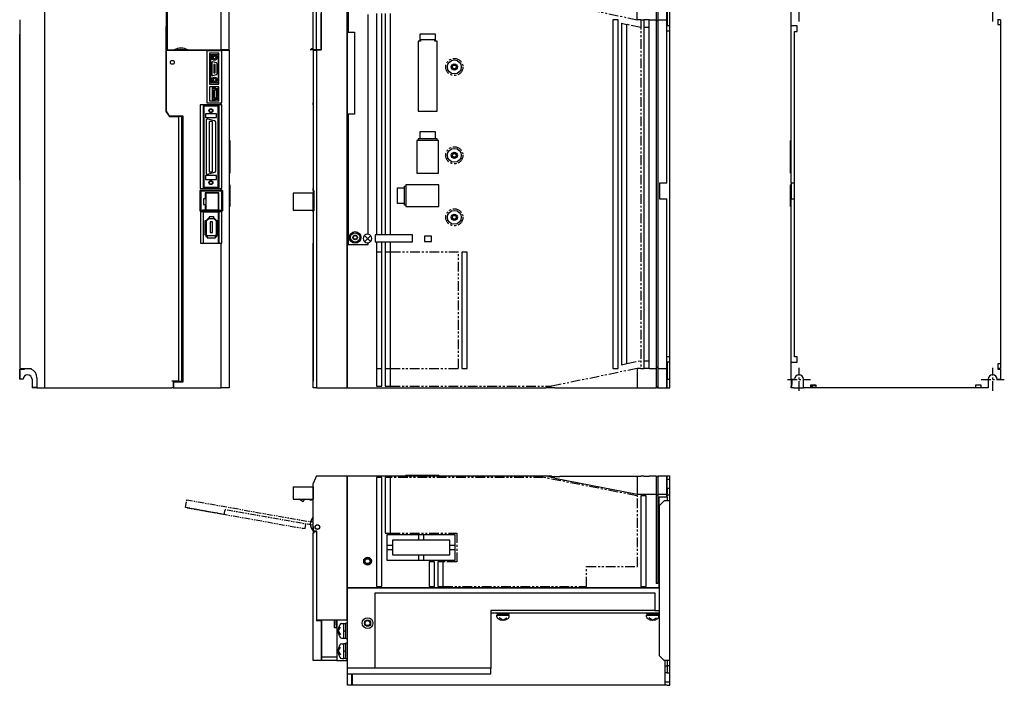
# Model space of a CAD drawing. Extents: x -955 to 8, y -436 to 332.
# Tile 2 of 3: x -628 to 8, y -436 to -6. Entities that reach past the tile are written whole.
import ezdxf

# ---------------------------------------------------------------- set-up
doc = ezdxf.new("R2010")
doc.units = 0
doc.linetypes.add('CENTER', pattern=[2, 1.25, -0.25, 0.25, -0.25])
doc.linetypes.add('PHANTOM', pattern=[2.5, 1.25, -0.25, 0.25, -0.25, 0.25, -0.25])
for name, color, linetype in [('CENTER', 6, 'CENTER'), ('OUTLINE', 7, 'CONTINUOUS'), ('PHANTOM', 3, 'PHANTOM'), ('THIN_LINE', 6, 'CONTINUOUS')]:
    doc.layers.add(name, color=color, linetype=linetype)

msp = doc.modelspace()

# ---------------------------------------------------------------- linework, layer by layer
at = {"layer": 'CENTER', "ltscale": 5}
for p, q in [((-125, -7.5), (-125, 7.5)), ((0, -7.5), (0, 7.5)), ((-125, -246), (-125, -231)), ((0, -246), (0, -231)), ((-132.5, -238.5), (-117.5, -238.5)), ((-7.5, -238.5), (7.5, -238.5))]:
    msp.add_line(p, q, dxfattribs=at)
at = {"layer": 'OUTLINE'}
for p, q in [((-611.89, 6.06), (-611.89, -243.94)), ((-533.49, 6.06), (-533.49, -65.55)), ((-532.89, 6.06), (-532.89, -25.94)), ((-497.89, -25.94), (-497.89, 6.06)), ((-492.89, -25.94), (-492.89, 6.06)), ((-438.47, -25.94), (-438.47, 6.06)), ((-436.47, -25.94), (-436.47, 6.06)), ((-433.5, 2.6), (-433.5, -25.94)), ((-416.67, -243.94), (-416.67, 6.06)), ((-416.47, -243.94), (-416.47, 6.06)), ((-415.97, 3.56), (-415.97, -14.44)), ((-210.07, 6.06), (-210.07, -10.44)), ((-208.47, -10.44), (-208.47, 6.06)), ((-130, -10.5), (-130, 6)), ((-533.39, -2.54), (-533.39, -10.74)), ((-433.47, -26.14), (-433.47, -2.54)), ((-402.97, -144.88), (-402.97, -2.99)), ((-397.67, -2.34), (-397.67, -145.34)), ((-394.17, -145.34), (-394.17, -2.34)), ((-392.17, -2.34), (-392.17, -145.34)), ((-388.67, -145.34), (-388.67, -2.34)), ((-229.47, -6.44), (-229.47, -0.44)), ((-217.17, -0.44), (-217.17, -6.44)), ((-216.17, -0.44), (-216.17, -6.44)), ((-210.27, -6.44), (-210.27, -0.44)), ((3.25, -6.1), (3.25, -9.6)), ((-627.89, -6.44), (-627.89, -231.44)), ((-533.49, -10.74), (-533.39, -10.74)), ((-533.39, -26.14), (-533.39, -10.74)), ((-245.17, -6.44), (-245.17, -231.44)), ((-241.67, -6.44), (-245.17, -6.44)), ((-241.67, -231.44), (-241.67, -6.44)), ((-239.67, -8.78), (-239.67, -229.09)), ((-239.67, -8.78), (-236.17, -9.52)), ((-236.17, -228.35), (-236.17, -9.52)), ((-227.17, -6.44), (-225.17, -6.44)), ((-225.17, -6.44), (-225.17, -231.44)), ((-221.67, -6.44), (-225.17, -6.44)), ((-221.67, -11.44), (-225.17, -11.44)), ((-221.67, -231.44), (-221.67, -6.44)), ((-221.67, -6.44), (-217.17, -6.44)), ((-217.17, -6.44), (-217.17, -231.44)), ((-216.17, -7.14), (-217.17, -7.14)), ((-216.17, -6.44), (-216.17, -231.44)), ((-216.17, -6.44), (-210.27, -6.44)), ((-210.27, -111.94), (-210.27, -6.44)), ((-210.27, -7.44), (-210.07, -7.44)), ((-210.27, -10.44), (-210.07, -10.44)), ((-208.47, -10.44), (-210.07, -10.44)), ((-208.47, -13.94), (-208.47, -10.44)), ((-130, -112), (-130, -10.5)), ((-126.25, -10.5), (-130, -10.5)), ((-126.25, -14), (-126.25, -10.5)), ((5, -6.5), (3.25, -6.5)), ((3.25, -9.6), (5, -9.6)), ((5, -6.5), (5, -9.6)), ((5, -9.6), (5, -228.4)), ((-627.99, -109.94), (-627.99, -15.94)), ((-627.99, -15.94), (-627.89, -15.94)), ((-415.97, -14.44), (-411.97, -14.44)), ((-411.97, -14.44), (-411.97, -67.44)), ((-369.67, -15.84), (-369.67, -20.37)), ((-359.67, -15.84), (-369.67, -15.84)), ((-359.67, -20.37), (-359.67, -15.84)), ((-208.47, -13.94), (-210.27, -13.94)), ((-208.47, -223.94), (-208.47, -13.94)), ((-128, -14), (-126.25, -14)), ((-128, -224), (-128, -14)), ((5.1, -16), (5, -16)), ((5.1, -16), (5.1, -110)), ((-370.73, -20.37), (-370.73, -65.44)), ((-369.67, -20.37), (-370.73, -20.37)), ((-369.37, -20.37), (-369.67, -20.37)), ((-369.37, -19.44), (-369.37, -20.37)), ((-359.97, -19.44), (-369.37, -19.44)), ((-359.97, -20.37), (-359.97, -19.44)), ((-359.67, -20.37), (-359.97, -20.37)), ((-358.61, -20.37), (-359.67, -20.37)), ((-358.61, -65.44), (-358.61, -20.37)), ((-533.39, -65.64), (-533.39, -26.14)), ((-533.39, -26.14), (-507.29, -26.14)), ((-532.89, -25.94), (-528.38, -25.94)), ((-531.77, -25.94), (-531.77, -26.14)), ((-530.81, -26.14), (-530.81, -25.94)), ((-519.4, -25.94), (-528.38, -25.94)), ((-519.4, -25.94), (-497.89, -25.94)), ((-507.29, -26.14), (-507.29, -60.04)), ((-507.29, -26.14), (-503.89, -26.14)), ((-497.59, -26.59), (-507.29, -26.59)), ((-505.39, -28.04), (-505.39, -48.04)), ((-499.39, -28.04), (-505.39, -28.04)), ((-504.79, -29.04), (-504.79, -47.04)), ((-499.79, -29.04), (-504.79, -29.04)), ((-503.89, -25.94), (-503.89, -26.14)), ((-499.79, -28.04), (-499.79, -48.04)), ((-499.39, -48.04), (-499.39, -28.04)), ((-498.35, -26.14), (-498.35, -25.94)), ((-498.35, -26.14), (-497.59, -26.14)), ((-492.89, -25.94), (-497.89, -25.94)), ((-497.59, -60.04), (-497.59, -26.14)), ((-497.59, -26.14), (-492.89, -26.14)), ((-494.89, -25.94), (-494.89, -26.14)), ((-493.93, -26.14), (-493.93, -25.94)), ((-492.89, -26.14), (-492.89, -25.94)), ((-492.89, -26.14), (-492.89, -243.94)), ((-438.47, -25.94), (-440.46, -25.94)), ((-438.49, -25.94), (-438.49, -65.55)), ((-436.47, -25.94), (-438.47, -25.94)), ((-438.47, -26.14), (-438.47, -60.04)), ((-438.35, -26.14), (-438.47, -26.14)), ((-438.35, -60.04), (-438.35, -26.14)), ((-438.35, -26.14), (-436.47, -26.14)), ((-436.49, -25.94), (-436.49, -26.14)), ((-433.5, -25.94), (-436.47, -25.94)), ((-436.47, -26.14), (-436.47, -243.94)), ((-433.47, -26.14), (-436.47, -26.14)), ((-436.27, -26.14), (-436.27, -25.94)), ((-436.17, -26.14), (-436.17, -25.94)), ((-434.77, -25.94), (-434.77, -26.14)), ((-434.47, -26.14), (-434.47, -25.94)), ((-504.04, -34.14), (-504.04, -41.94)), ((-500.91, -34.33), (-503.41, -33.66)), ((-502.79, -35.29), (-502.79, -40.79)), ((-501.79, -35.29), (-502.79, -35.29)), ((-501.79, -40.79), (-501.79, -35.29)), ((-500.54, -41.27), (-500.54, -34.81)), ((-503.41, -42.42), (-500.91, -41.75)), ((-502.79, -40.79), (-501.79, -40.79)), ((-505.39, -48.04), (-499.39, -48.04)), ((-499.39, -49.84), (-505.39, -49.84)), ((-505.39, -49.84), (-505.39, -58.84)), ((-504.79, -47.04), (-499.79, -47.04)), ((-503.67, -50.49), (-503.67, -58.19)), ((-501.81, -50.49), (-503.67, -50.49)), ((-501.31, -51.04), (-501.81, -50.49)), ((-499.79, -49.84), (-499.79, -51.04)), ((-499.39, -58.84), (-499.39, -49.84)), ((-503.27, -50.89), (-503.27, -57.79)), ((-501.98, -50.89), (-503.27, -50.89)), ((-502.48, -51.84), (-502.48, -56.84)), ((-500.98, -51.84), (-502.48, -51.84)), ((-502.48, -56.84), (-500.98, -56.84)), ((-501.49, -51.44), (-501.98, -50.89)), ((-500.19, -51.44), (-501.49, -51.44)), ((-499.79, -51.04), (-501.31, -51.04)), ((-500.98, -56.84), (-500.98, -51.84)), ((-500.19, -57.24), (-500.19, -51.44)), ((-499.79, -57.64), (-499.79, -51.04)), ((-511.59, -61.34), (-511.59, -115.34)), ((-497.89, -61.34), (-511.59, -61.34)), ((-509.64, -61.34), (-509.64, -115.34)), ((-509.19, -62.14), (-509.19, -114.54)), ((-499.79, -62.14), (-509.19, -62.14)), ((-507.29, -60.04), (-497.89, -60.04)), ((-505.39, -58.84), (-499.39, -58.84)), ((-503.67, -58.19), (-501.81, -58.19)), ((-503.27, -57.79), (-501.98, -57.79)), ((-501.98, -57.79), (-501.49, -57.24)), ((-501.81, -58.19), (-501.31, -57.64)), ((-501.49, -57.24), (-500.19, -57.24)), ((-501.31, -57.64), (-499.79, -57.64)), ((-499.79, -57.64), (-499.79, -58.84)), ((-499.79, -61.34), (-499.79, -62.14)), ((-499.79, -114.54), (-499.79, -62.14)), ((-499.34, -115.34), (-499.34, -61.34)), ((-497.89, -60.04), (-497.59, -60.04)), ((-497.89, -61.34), (-497.89, -60.04)), ((-497.59, -61.34), (-497.89, -61.34)), ((-497.59, -115.34), (-497.59, -61.34)), ((-438.47, -60.04), (-438.35, -60.04)), ((-438.47, -61.34), (-438.47, -60.04)), ((-438.47, -61.34), (-438.47, -115.34)), ((-438.35, -61.34), (-438.47, -61.34)), ((-438.35, -115.34), (-438.35, -61.34)), ((-533.49, -65.55), (-531.29, -68.94)), ((-531.24, -68.64), (-533.39, -65.64)), ((-531.29, -68.94), (-525.59, -68.94)), ((-522.39, -68.64), (-531.24, -68.64)), ((-529, -68.94), (-529, -68.64)), ((-527.29, -68.64), (-527.29, -68.94)), ((-525.59, -68.94), (-525.59, -239.74)), ((-525.17, -68.94), (-525.59, -68.94)), ((-523.29, -68.94), (-525.17, -68.94)), ((-524.49, -68.94), (-524.49, -68.64)), ((-523.29, -239.74), (-523.29, -68.94)), ((-522.9, -240.04), (-522.9, -68.64)), ((-522.39, -240.04), (-522.39, -68.64)), ((-508.14, -67.14), (-508.14, -69.64)), ((-501.04, -67.14), (-508.14, -67.14)), ((-508.14, -69.64), (-501.04, -69.64)), ((-501.04, -69.64), (-501.04, -67.14)), ((-438.49, -65.55), (-438.49, -68.94)), ((-438.47, -65.55), (-438.49, -65.55)), ((-438.49, -68.94), (-438.49, -120.22)), ((-438.47, -68.94), (-438.49, -68.94)), ((-415.97, -67.44), (-415.97, -151.44)), ((-411.97, -67.44), (-415.97, -67.44)), ((-370.73, -65.44), (-358.61, -65.44)), ((-507.74, -71.59), (-507.74, -105.08)), ((-502.18, -71.78), (-506.48, -70.62)), ((-505.74, -72.09), (-505.74, -104.59)), ((-503.44, -72.09), (-505.74, -72.09)), ((-503.44, -104.59), (-503.44, -72.09)), ((-501.44, -103.93), (-501.44, -72.74)), ((-359.67, -78.84), (-369.67, -78.84)), ((-369.67, -78.84), (-369.67, -83.37)), ((-359.67, -83.37), (-359.67, -78.84)), ((-492.89, -84.34), (-492.39, -84.34)), ((-492.39, -84.34), (-492.39, -105.44)), ((-371.67, -84.34), (-371.67, -105.44)), ((-357.67, -84.34), (-371.67, -84.34)), ((-370.77, -83.37), (-370.77, -84.34)), ((-369.67, -83.37), (-370.77, -83.37)), ((-359.67, -83.37), (-369.67, -83.37)), ((-358.57, -83.37), (-359.67, -83.37)), ((-358.57, -84.34), (-358.57, -83.37)), ((-357.67, -105.44), (-357.67, -84.34)), ((-130, -84.4), (-130.5, -84.4)), ((-130.5, -105.5), (-130.5, -84.4)), ((-508.14, -107.04), (-508.14, -109.54)), ((-501.04, -107.04), (-508.14, -107.04)), ((-506.48, -106.05), (-502.18, -104.9)), ((-505.74, -104.59), (-503.44, -104.59)), ((-501.04, -109.54), (-501.04, -107.04)), ((-492.89, -105.44), (-492.39, -105.44)), ((-371.67, -105.44), (-357.67, -105.44)), ((-130, -105.5), (-130.5, -105.5)), ((-627.99, -109.94), (-627.89, -109.94)), ((-508.14, -109.54), (-501.04, -109.54)), ((-492.89, -112.94), (-492.39, -112.94)), ((-492.39, -112.94), (-492.39, -126.94)), ((-379.64, -114.94), (-379.64, -113.84)), ((-379.64, -113.84), (-378.67, -113.84)), ((-357.57, -112.94), (-378.67, -112.94)), ((-378.67, -112.94), (-378.67, -126.94)), ((-357.57, -126.94), (-357.57, -112.94)), ((-210.27, -111.94), (-214.97, -111.94)), ((-214.97, -111.94), (-214.97, -121.94)), ((-130, -113), (-130.5, -113)), ((-130.5, -127), (-130.5, -113)), ((-130, -112), (-130, -122)), ((-128, -112), (-130, -112)), ((5.1, -110), (5, -110)), ((-497.89, -116.59), (-511.67, -116.59)), ((-511.67, -116.59), (-511.67, -129.69)), ((-511.59, -115.34), (-497.89, -115.34)), ((-497.57, -117.09), (-511.17, -117.09)), ((-511.17, -117.09), (-511.17, -129.36)), ((-509.19, -114.54), (-499.79, -114.54)), ((-499.38, -118.11), (-508.38, -118.11)), ((-508.38, -118.11), (-508.38, -122.12)), ((-507.85, -118.37), (-507.85, -129.37)), ((-499.85, -118.37), (-507.85, -118.37)), ((-499.85, -118.37), (-499.85, -129.37)), ((-499.79, -114.54), (-499.79, -115.34)), ((-499.79, -118.11), (-499.79, -129.36)), ((-499.38, -129.36), (-499.38, -118.11)), ((-497.89, -115.34), (-497.59, -115.34)), ((-497.89, -116.59), (-497.89, -115.34)), ((-497.14, -116.59), (-497.89, -116.59)), ((-497.57, -129.36), (-497.57, -117.09)), ((-497.14, -116.59), (-497.14, -129.69)), ((-438.67, -118.37), (-451.47, -118.37)), ((-451.47, -118.37), (-451.47, -129.37)), ((-438.67, -129.37), (-438.67, -118.37)), ((-438.17, -120.22), (-438.67, -120.22)), ((-438.47, -115.34), (-438.35, -115.34)), ((-438.47, -116.59), (-438.47, -115.34)), ((-438.47, -116.59), (-438.47, -120.22)), ((-438.17, -116.59), (-438.47, -116.59)), ((-438.17, -116.59), (-438.17, -129.69)), ((-384.17, -124.94), (-384.17, -114.94)), ((-384.17, -114.94), (-379.64, -114.94)), ((-379.64, -124.94), (-379.64, -114.94)), ((-507.85, -122.12), (-509.45, -122.12)), ((-509.45, -122.12), (-509.45, -125.62)), ((-509.45, -125.62), (-507.85, -125.62)), ((-508.38, -125.62), (-508.38, -129.36)), ((-492.89, -126.94), (-492.39, -126.94)), ((-438.17, -126.52), (-438.67, -126.52)), ((-379.64, -124.94), (-384.17, -124.94)), ((-379.64, -126.04), (-379.64, -124.94)), ((-378.67, -126.04), (-379.64, -126.04)), ((-378.67, -126.94), (-357.57, -126.94)), ((-214.97, -121.94), (-210.27, -121.94)), ((-210.27, -231.44), (-210.27, -121.94)), ((-130, -127), (-130.5, -127)), ((-130, -122), (-128, -122)), ((-130, -227.5), (-130, -122)), ((-511.67, -129.69), (-509.69, -129.69)), ((-511.39, -130.34), (-511.39, -150.69)), ((-509.69, -130.34), (-511.39, -130.34)), ((-511.17, -129.36), (-509.69, -129.36)), ((-507.85, -129.36), (-509.69, -129.36)), ((-509.69, -129.36), (-509.69, -129.69)), ((-509.69, -129.69), (-498.93, -129.69)), ((-509.69, -129.69), (-509.69, -130.34)), ((-509.69, -130.34), (-498.93, -130.34)), ((-509.47, -130.34), (-509.47, -150.69)), ((-499.85, -129.37), (-507.85, -129.37)), ((-498.93, -129.36), (-499.85, -129.36)), ((-499.79, -130.34), (-499.79, -150.69)), ((-499.33, -150.69), (-499.33, -130.34)), ((-498.93, -129.69), (-498.93, -129.36)), ((-498.93, -129.36), (-497.57, -129.36)), ((-498.93, -129.69), (-497.89, -129.69)), ((-498.93, -130.34), (-498.93, -129.69)), ((-497.89, -130.34), (-498.93, -130.34)), ((-497.89, -129.69), (-497.14, -129.69)), ((-497.89, -130.34), (-497.89, -129.69)), ((-497.42, -130.34), (-497.89, -130.34)), ((-497.42, -150.69), (-497.42, -130.34)), ((-451.47, -129.37), (-438.67, -129.37)), ((-438.17, -127.52), (-438.67, -127.52)), ((-438.49, -127.52), (-438.49, -239.74)), ((-438.47, -127.52), (-438.47, -129.69)), ((-438.47, -129.69), (-438.17, -129.69)), ((-438.47, -130.34), (-438.47, -129.69)), ((-438.47, -130.34), (-438.47, -150.69)), ((-438.28, -130.34), (-438.47, -130.34)), ((-438.28, -150.69), (-438.28, -130.34)), ((-507.39, -136.28), (-508.49, -136.28)), ((-508.49, -136.28), (-508.49, -145.29)), ((-505.96, -134.29), (-507.79, -136.12)), ((-507.79, -136.12), (-507.79, -136.28)), ((-505.79, -134.69), (-507.39, -136.28)), ((-507.39, -145.29), (-507.39, -136.28)), ((-505.79, -134.29), (-505.96, -134.29)), ((-505.79, -133.59), (-505.79, -134.69)), ((-502.78, -133.59), (-505.79, -133.59)), ((-505.79, -134.69), (-502.78, -134.69)), ((-505.04, -136.89), (-505.04, -143.79)), ((-503.54, -136.89), (-505.04, -136.89)), ((-503.54, -143.79), (-503.54, -136.89)), ((-502.78, -134.69), (-502.78, -133.59)), ((-502.62, -134.29), (-502.78, -134.29)), ((-501.19, -136.28), (-502.78, -134.69)), ((-500.79, -136.12), (-502.62, -134.29)), ((-501.19, -136.28), (-501.19, -145.29)), ((-500.09, -136.28), (-501.19, -136.28)), ((-500.79, -136.28), (-500.79, -136.12)), ((-500.09, -145.29), (-500.09, -136.28)), ((-508.49, -145.29), (-507.39, -145.29)), ((-507.79, -145.29), (-507.79, -146.39)), ((-507.39, -145.29), (-507.39, -145.99)), ((-507.39, -145.99), (-506.89, -145.99)), ((-506.89, -145.99), (-506.89, -147.09)), ((-501.69, -145.99), (-506.89, -145.99)), ((-505.04, -143.79), (-503.54, -143.79)), ((-501.69, -145.99), (-501.19, -145.99)), ((-501.69, -147.09), (-501.69, -145.99)), ((-501.19, -145.99), (-501.19, -145.29)), ((-501.19, -145.29), (-500.09, -145.29)), ((-500.79, -146.39), (-500.79, -145.29)), ((-401.84, -149.26), (-405.1, -146.01)), ((-401.84, -146.01), (-405.1, -149.26)), ((-398.47, -145.34), (-398.47, -149.84)), ((-397.67, -145.34), (-398.47, -145.34)), ((-394.17, -145.34), (-397.67, -145.34)), ((-392.17, -145.34), (-394.17, -145.34)), ((-374.47, -145.34), (-392.17, -145.34)), ((-374.47, -149.84), (-374.47, -145.34)), ((-366.77, -146.04), (-366.77, -149.64)), ((-362.17, -146.04), (-366.77, -146.04)), ((-362.17, -149.64), (-362.17, -146.04)), ((-511.39, -150.69), (-497.89, -150.69)), ((-507.79, -146.39), (-506.89, -146.39)), ((-506.89, -147.09), (-501.69, -147.09)), ((-501.69, -146.39), (-500.79, -146.39)), ((-497.89, -243.94), (-497.89, -150.69)), ((-497.89, -150.69), (-497.42, -150.69)), ((-438.47, -243.94), (-438.47, -150.69)), ((-438.47, -150.69), (-438.28, -150.69)), ((-415.97, -151.44), (-402.97, -151.44)), ((-402.97, -151.44), (-402.97, -150.39)), ((-398.47, -149.84), (-397.67, -149.84)), ((-397.67, -149.84), (-397.67, -242.94)), ((-397.67, -149.84), (-394.17, -149.84)), ((-394.17, -242.94), (-394.17, -149.84)), ((-394.17, -149.84), (-392.17, -149.84)), ((-392.17, -149.84), (-392.17, -242.94)), ((-392.17, -149.84), (-374.47, -149.84)), ((-388.67, -242.94), (-388.67, -149.84)), ((-366.77, -149.64), (-362.17, -149.64)), ((-394.17, -156.44), (-397.67, -156.44)), ((-388.67, -156.44), (-392.17, -156.44)), ((-342.67, -156.44), (-342.67, -231.44)), ((-339.17, -156.44), (-342.67, -156.44)), ((-339.17, -231.44), (-339.17, -156.44)), ((-239.67, -229.09), (-236.17, -228.35)), ((-225.17, -226.44), (-221.67, -226.44)), ((-208.47, -223.94), (-210.27, -223.94)), ((-210.27, -227.44), (-210.07, -227.44)), ((-208.47, -227.44), (-210.07, -227.44)), ((-210.07, -227.44), (-210.07, -238.44)), ((-208.47, -227.44), (-208.47, -223.94)), ((-208.47, -238.44), (-208.47, -227.44)), ((-130, -227.5), (-126.25, -227.5)), ((-130, -238.5), (-130, -227.5)), ((-126.25, -224), (-128, -224)), ((-126.25, -227.5), (-126.25, -224)), ((3.25, -228.4), (3.25, -231.9)), ((5, -228.4), (3.25, -228.4)), ((5, -228.4), (5, -231.5)), ((-627.89, -231.44), (-620.49, -231.44)), ((-627.89, -238.44), (-627.89, -231.84)), ((-627.89, -231.84), (-627.69, -231.84)), ((-627.69, -238.44), (-627.69, -231.84)), ((-627.69, -231.84), (-624.89, -231.84)), ((-626.14, -231.84), (-626.14, -231.44)), ((-624.89, -231.84), (-624.89, -231.44)), ((-620.49, -231.44), (-620.49, -231.94)), ((-397.67, -231.44), (-394.17, -231.44)), ((-392.17, -231.44), (-388.67, -231.44)), ((-342.67, -231.44), (-339.17, -231.44)), ((-245.17, -231.44), (-241.67, -231.44)), ((-229.47, -231.44), (-229.47, -237.44)), ((-227.17, -231.44), (-225.17, -231.44)), ((-221.67, -231.44), (-225.17, -231.44)), ((-221.67, -231.44), (-217.17, -231.44)), ((-216.17, -230.74), (-217.17, -230.74)), ((-217.17, -231.44), (-217.17, -237.44)), ((-216.17, -231.44), (-210.27, -231.44)), ((-216.17, -231.44), (-216.17, -237.44)), ((-210.27, -230.44), (-210.07, -230.44)), ((-210.27, -237.44), (-210.27, -231.44)), ((5, -231.5), (3.25, -231.5)), ((3.25, -231.9), (5, -231.9)), ((5, -231.9), (5, -238.5)), ((-627.89, -238.44), (-627.69, -238.44)), ((-625.74, -238.44), (-627.69, -238.44)), ((-620.04, -238.44), (-620.04, -243.74)), ((-616.89, -237.44), (-616.89, -243.94)), ((-525.59, -239.74), (-529.89, -239.74)), ((-528.89, -239.74), (-528.89, -243.94)), ((-528.46, -240.04), (-528.89, -240.04)), ((-528.46, -240.04), (-522.39, -240.04)), ((-528.46, -243.94), (-528.46, -240.04)), ((-527.29, -239.74), (-527.29, -240.04)), ((-525.59, -239.74), (-525.17, -239.74)), ((-525.17, -239.74), (-523.29, -239.74)), ((-524.49, -240.04), (-524.49, -239.74)), ((-438.49, -243.94), (-438.49, -239.74)), ((-438.49, -239.74), (-438.47, -239.74)), ((-229.47, -237.44), (-229.47, -243.94)), ((-217.17, -237.44), (-217.17, -243.94)), ((-216.17, -237.44), (-216.17, -243.94)), ((-210.27, -243.94), (-210.27, -237.44)), ((-210.07, -238.44), (-208.47, -238.44)), ((-210.07, -243.94), (-210.07, -238.44)), ((-208.47, -243.94), (-208.47, -238.44)), ((-130, -238.5), (-130, -243)), ((-127.85, -238.5), (-130, -238.5)), ((-129.7, -238.5), (-129.7, -241.81)), ((-122.15, -244), (-122.15, -238.5)), ((-2.85, -238.5), (-2.85, -244)), ((5, -238.5), (2.85, -238.5)), ((-620.04, -243.74), (-620.04, -243.94)), ((-616.89, -243.74), (-620.04, -243.74)), ((-616.89, -243.94), (-620.04, -243.94)), ((-616.89, -243.94), (-611.89, -243.94)), ((-611.89, -243.94), (-529.89, -243.94)), ((-528.89, -243.94), (-529.89, -243.94)), ((-528.89, -243.94), (-528.46, -243.94)), ((-528.46, -243.94), (-497.89, -243.94)), ((-492.89, -243.94), (-497.89, -243.94)), ((-438.47, -243.94), (-438.49, -243.94)), ((-436.47, -243.94), (-438.47, -243.94)), ((-436.47, -243.94), (-416.67, -243.94)), ((-416.67, -243.74), (-416.47, -243.74)), ((-416.47, -243.94), (-288.47, -243.94)), ((-397.67, -242.94), (-394.17, -242.94)), ((-392.17, -242.94), (-388.67, -242.94)), ((-282.68, -243.94), (-288.47, -243.94)), ((-282.68, -243.94), (-229.47, -243.94)), ((-229.47, -243.94), (-217.17, -243.94)), ((-216.17, -243.24), (-217.17, -243.24)), ((-216.17, -243.94), (-217.17, -243.94)), ((-216.17, -243.94), (-210.27, -243.94)), ((-210.27, -242.94), (-210.07, -242.94)), ((-210.07, -243.94), (-210.27, -243.94)), ((-210.07, -243.94), (-208.47, -243.94)), ((-130, -243.26), (-130, -243)), ((-129.7, -243), (-130, -243)), ((-130, -244), (-130, -243)), ((-128.58, -244), (-130, -244)), ((-129.7, -243), (-129.7, -241.81)), ((-128.58, -244), (-122, -244)), ((-117.5, -244), (-122, -244)), ((-117.5, -242.25), (-117.5, -244)), ((-114, -242.25), (-117.5, -242.25)), ((-116.5, -244), (-117.5, -244)), ((-117.22, -243), (-117.22, -242.25)), ((-116.5, -243), (-117.22, -243)), ((-116.5, -242.4), (-114, -242.4)), ((-116.5, -242.4), (-116.5, -243)), ((-116.5, -243), (-116.5, -244)), ((-114, -244), (-116.5, -244)), ((-114, -244), (-114, -242.25)), ((-11, -244), (-114, -244)), ((-11, -242.25), (-11, -244)), ((-7.5, -242.25), (-11, -242.25)), ((-7.5, -244), (-11, -244)), ((-7.5, -244), (-7.5, -242.25)), ((-2.85, -244), (-7.5, -244)), ((-436.47, -300.79), (-438.47, -305.79)), ((-436.47, -300.79), (-416.67, -300.79)), ((-416.67, -393.79), (-416.67, -300.79)), ((-416.67, -300.99), (-416.47, -300.99)), ((-416.47, -300.79), (-288.47, -300.79)), ((-416.47, -372.79), (-416.47, -300.79)), ((-397.67, -301.79), (-397.67, -372.19)), ((-394.17, -301.79), (-397.67, -301.79)), ((-394.17, -372.19), (-394.17, -301.79)), ((-392.17, -301.79), (-392.17, -337.79)), ((-388.67, -301.79), (-392.17, -301.79)), ((-388.67, -337.79), (-388.67, -301.79)), ((-378.67, -300.29), (-357.57, -300.29)), ((-378.67, -300.79), (-378.67, -300.29)), ((-357.57, -300.79), (-357.57, -300.29)), ((-288.47, -300.79), (-284.87, -300.79)), ((-284.45, -301.09), (-284.87, -300.79)), ((-284.45, -301.09), (-279.31, -301.09)), ((-282.68, -302.21), (-229.47, -312.57)), ((-229.47, -301.09), (-279.31, -301.09)), ((-227.17, -301.09), (-229.47, -301.09)), ((-229.47, -301.09), (-229.47, -306.57)), ((-227.17, -300.79), (-225.17, -300.79)), ((-227.17, -301.09), (-227.17, -300.79)), ((-225.17, -300.79), (-225.17, -301.09)), ((-221.67, -301.09), (-225.17, -301.09)), ((-221.67, -301.09), (-221.67, -300.79)), ((-221.67, -300.79), (-217.17, -300.79)), ((-217.17, -300.79), (-217.17, -306.57)), ((-216.17, -301.49), (-217.17, -301.49)), ((-216.17, -300.79), (-216.17, -306.57)), ((-216.17, -300.79), (-210.27, -300.79)), ((-210.27, -306.57), (-210.27, -300.79)), ((-210.27, -301.79), (-210.07, -301.79)), ((-210.07, -300.79), (-208.47, -300.79)), ((-210.07, -302.79), (-210.07, -300.79)), ((-210.07, -308.79), (-210.07, -302.79)), ((-210.07, -302.94), (-208.47, -302.94)), ((-208.47, -302.79), (-208.47, -300.79)), ((-208.47, -308.79), (-208.47, -302.79)), ((-451.47, -307.75), (-451.47, -315.75)), ((-451.47, -307.75), (-438.67, -307.75)), ((-438.67, -307.75), (-438.67, -315.75)), ((-438.47, -309.15), (-438.67, -309.15)), ((-438.47, -310.2), (-438.67, -310.2)), ((-438.47, -336.36), (-438.47, -305.79)), ((-229.47, -306.57), (-229.47, -312.57)), ((-217.17, -306.57), (-217.17, -312.57)), ((-216.17, -306.57), (-216.17, -312.57)), ((-210.27, -312.57), (-210.27, -306.57)), ((-210.07, -308.64), (-208.47, -308.64)), ((-210.07, -308.79), (-210.07, -313.29)), ((-208.47, -313.29), (-208.47, -308.79)), ((-451.47, -315.75), (-438.67, -315.75)), ((-445.47, -317.35), (-447.68, -315.75)), ((-444.67, -315.75), (-444.67, -316.55)), ((-440.47, -316.35), (-440.47, -315.75)), ((-439.67, -316.35), (-440.47, -316.35)), ((-439.07, -315.75), (-439.67, -316.35)), ((-438.47, -313.3), (-438.67, -313.3)), ((-438.47, -314.35), (-438.67, -314.35)), ((-438.47, -315.15), (-438.67, -315.35)), ((-229.47, -312.57), (-217.17, -312.57)), ((-227.17, -313.57), (-227.17, -372.19)), ((-223.67, -313.57), (-227.17, -313.57)), ((-223.67, -372.19), (-223.67, -313.57)), ((-217.17, -312.57), (-217.17, -370.19)), ((-216.17, -313.27), (-217.17, -313.27)), ((-216.17, -312.57), (-216.17, -370.19)), ((-216.17, -312.57), (-210.27, -312.57)), ((-215.17, -372.79), (-215.17, -314.29)), ((-215.17, -314.29), (-210.27, -314.29)), ((-214.97, -319.79), (-211.97, -316.79)), ((-208.47, -316.79), (-211.97, -316.79)), ((-210.27, -314.29), (-210.27, -312.57)), ((-210.27, -313.57), (-210.07, -313.57)), ((-210.27, -314.29), (-210.07, -314.29)), ((-208.47, -313.29), (-210.07, -313.29)), ((-210.07, -313.29), (-210.07, -313.57)), ((-210.07, -314.29), (-210.07, -313.57)), ((-210.07, -314.29), (-210.07, -316.79)), ((-208.47, -316.79), (-208.47, -313.29)), ((-208.47, -419.79), (-208.47, -316.79)), ((-214.97, -416.79), (-214.97, -319.79)), ((-438.49, -333.5), (-438.47, -333.43)), ((-438.49, -333.5), (-438.49, -337.79)), ((-436.27, -336.36), (-438.47, -336.36)), ((-436.49, -336.79), (-437.49, -336.79)), ((-436.49, -336.39), (-436.49, -336.79)), ((-436.27, -336.39), (-436.49, -336.39)), ((-436.49, -336.79), (-436.49, -394.39)), ((-436.27, -393.79), (-436.27, -336.36)), ((-438.49, -419.79), (-438.49, -337.79)), ((-436.27, -339.14), (-436.49, -339.14)), ((-436.27, -341.29), (-436.49, -341.29)), ((-436.27, -341.39), (-436.49, -341.39)), ((-436.27, -342.59), (-436.49, -342.59)), ((-392.17, -337.79), (-388.67, -337.79)), ((-346.97, -338.79), (-390.97, -338.79)), ((-390.97, -338.79), (-390.97, -355.19)), ((-350.47, -342.29), (-387.47, -342.29)), ((-387.47, -342.29), (-387.47, -351.69)), ((-370.47, -342.29), (-370.47, -338.79)), ((-367.47, -338.79), (-367.47, -342.29)), ((-350.47, -351.69), (-350.47, -342.29)), ((-346.97, -355.19), (-346.97, -338.79)), ((-390.97, -345.49), (-387.47, -345.49)), ((-387.47, -348.49), (-390.97, -348.49)), ((-350.47, -345.49), (-346.97, -345.49)), ((-346.97, -348.49), (-350.47, -348.49)), ((-390.97, -355.19), (-346.97, -355.19)), ((-387.47, -351.69), (-350.47, -351.69)), ((-370.47, -355.19), (-370.47, -351.69)), ((-367.47, -351.69), (-367.47, -355.19)), ((-363.67, -356.19), (-363.67, -372.19)), ((-360.17, -356.19), (-363.67, -356.19)), ((-360.17, -372.19), (-360.17, -356.19)), ((-358.17, -356.19), (-358.17, -372.19)), ((-354.67, -356.19), (-358.17, -356.19)), ((-354.67, -372.19), (-354.67, -356.19)), ((-416.47, -372.79), (-215.17, -372.79)), ((-416.47, -372.99), (-215.17, -372.99)), ((-416.47, -424.79), (-416.47, -372.99)), ((-397.67, -372.19), (-394.17, -372.19)), ((-363.67, -372.19), (-360.17, -372.19)), ((-358.17, -372.19), (-354.67, -372.19)), ((-227.17, -372.19), (-223.67, -372.19)), ((-216.17, -370.19), (-217.17, -370.19)), ((-215.17, -372.79), (-215.17, -372.99)), ((-215.17, -372.99), (-215.17, -387.59)), ((-214.97, -372.99), (-215.17, -372.99)), ((-398.47, -376.19), (-217.97, -376.19)), ((-398.47, -424.79), (-398.47, -376.19)), ((-217.97, -376.19), (-217.97, -387.59)), ((-217.97, -387.59), (-323.97, -387.59)), ((-323.97, -387.59), (-323.97, -424.79)), ((-217.97, -387.59), (-215.17, -387.59)), ((-215.17, -387.59), (-214.97, -387.59)), ((-416.67, -393.79), (-436.27, -393.79)), ((-433.49, -394.39), (-433.49, -393.79)), ((-433.07, -417.79), (-433.07, -393.79)), ((-424.87, -396.79), (-424.87, -393.79)), ((-423.67, -396.79), (-423.67, -393.79)), ((-423.27, -393.79), (-423.27, -419.79)), ((-416.67, -393.79), (-416.47, -393.79)), ((-323.97, -389.19), (-214.97, -389.19)), ((-320.07, -389.19), (-320.07, -389.69)), ((-320.07, -389.69), (-312.07, -389.69)), ((-320.07, -391.74), (-320.07, -390.69)), ((-320.07, -390.69), (-312.07, -390.69)), ((-319.87, -389.69), (-319.87, -390.69)), ((-316.07, -393.79), (-318.53, -392.32)), ((-316.36, -389.69), (-315.78, -390.69)), ((-316.07, -393.79), (-313.6, -392.32)), ((-312.27, -390.69), (-312.27, -389.69)), ((-312.07, -389.69), (-312.07, -389.19)), ((-312.07, -391.74), (-312.07, -390.69)), ((-223.47, -389.19), (-223.47, -389.69)), ((-223.47, -389.69), (-215.47, -389.69)), ((-223.47, -391.74), (-223.47, -390.69)), ((-223.47, -390.69), (-215.47, -390.69)), ((-223.27, -389.69), (-223.27, -390.69)), ((-219.47, -393.79), (-221.93, -392.32)), ((-219.76, -389.69), (-219.18, -390.69)), ((-219.47, -393.79), (-217, -392.32)), ((-215.67, -390.69), (-215.67, -389.69)), ((-215.47, -389.69), (-215.47, -389.19)), ((-215.47, -391.74), (-215.47, -390.69)), ((-433.49, -394.39), (-436.49, -394.39)), ((-433.49, -394.39), (-433.49, -419.79)), ((-424.87, -398.79), (-424.87, -396.79)), ((-423.67, -398.79), (-424.87, -398.79)), ((-423.67, -396.79), (-423.67, -398.79)), ((-422.47, -400.79), (-421, -398.33)), ((-420.04, -396.04), (-418.77, -396.04)), ((-418.77, -405.54), (-418.77, -396.04)), ((-417.47, -396.19), (-418.77, -396.19)), ((-417.47, -405.79), (-417.47, -395.79)), ((-416.47, -395.79), (-417.47, -395.79)), ((-422.47, -400.79), (-421, -403.26)), ((-420.04, -405.54), (-418.77, -405.54)), ((-418.77, -401.17), (-417.47, -400.42)), ((-418.77, -405.39), (-417.47, -405.39)), ((-417.47, -405.79), (-416.47, -405.79)), ((-422.47, -413.79), (-421, -411.33)), ((-420.04, -409.04), (-418.77, -409.04)), ((-418.77, -418.54), (-418.77, -409.04)), ((-417.47, -409.19), (-418.77, -409.19)), ((-417.47, -418.79), (-417.47, -408.79)), ((-416.47, -408.79), (-417.47, -408.79)), ((-423.27, -417.79), (-433.07, -417.79)), ((-433.07, -419.79), (-433.07, -417.79)), ((-422.47, -413.79), (-421, -416.26)), ((-420.04, -418.54), (-418.77, -418.54)), ((-418.77, -414.17), (-417.47, -413.42)), ((-418.77, -418.39), (-417.47, -418.39)), ((-417.47, -418.79), (-416.47, -418.79)), ((-211.97, -419.79), (-214.97, -416.79)), ((-433.49, -419.79), (-438.49, -419.79)), ((-423.27, -419.79), (-433.07, -419.79)), ((-423.27, -419.79), (-416.47, -419.79)), ((-398.47, -424.79), (-416.47, -424.79)), ((-416.47, -428.39), (-416.47, -424.79)), ((-323.97, -424.79), (-398.47, -424.79)), ((-323.97, -428.39), (-323.97, -424.79)), ((-208.47, -419.79), (-211.97, -419.79)), ((-211.67, -419.79), (-211.67, -423.29)), ((-211.67, -423.29), (-210.07, -423.29)), ((-211.67, -423.29), (-211.67, -427.94)), ((-210.07, -419.79), (-210.07, -423.29)), ((-208.47, -423.29), (-210.07, -423.29)), ((-210.07, -423.29), (-210.07, -427.94)), ((-208.47, -423.29), (-208.47, -419.79)), ((-208.47, -427.94), (-208.47, -423.29)), ((-416.47, -435.79), (-416.47, -428.39)), ((-416.47, -428.39), (-323.97, -428.39)), ((-413.57, -435.79), (-413.57, -428.39)), ((-413.37, -428.39), (-413.37, -435.79)), ((-211.67, -427.94), (-211.67, -433.64)), ((-210.07, -427.94), (-211.67, -427.94)), ((-210.07, -427.94), (-208.47, -427.94)), ((-208.47, -433.64), (-208.47, -427.94)), ((-413.57, -435.79), (-416.47, -435.79)), ((-413.37, -435.59), (-413.57, -435.59)), ((-210.07, -435.79), (-413.37, -435.79)), ((-408.37, -435.89), (-408.37, -435.79)), ((-347.37, -435.89), (-408.37, -435.89)), ((-347.37, -435.89), (-347.37, -435.79)), ((-211.67, -433.64), (-208.47, -433.64)), ((-211.67, -433.64), (-211.67, -435.59)), ((-211.67, -435.59), (-210.07, -435.59)), ((-210.07, -435.79), (-210.07, -435.59)), ((-210.07, -435.79), (-208.47, -435.79)), ((-208.47, -435.79), (-208.47, -433.64))]:
    msp.add_line(p, q, dxfattribs=at)
at = {"layer": 'OUTLINE', "flags": 128}
msp.add_lwpolyline([(-282.68, -302.21), (-284.66, -301.81), (-288.47, -300.79)], dxfattribs=at)
at = {"layer": 'OUTLINE'}
for centre, radius in [((-502.29, -30.84), 1.75), ((-502.29, -30.84), 1), ((-529.49, -33.94), 1.25), ((-347.47, -36.94), 4.5), ((-347.47, -36.94), 2), ((-347.47, -36.94), 1.2), ((-502.29, -45.24), 1.75), ((-502.29, -45.24), 1), ((-504.59, -65.11), 1), ((-347.47, -93.94), 4.5), ((-347.47, -93.94), 2), ((-347.47, -93.94), 1.2), ((-504.59, -111.57), 1), ((-347.47, -133.94), 4.5), ((-347.47, -133.94), 2), ((-347.47, -133.94), 1.2), ((-411.47, -146.94), 3.75), ((-411.47, -146.94), 3), ((-411.47, -146.94), 1.2), ((-435.87, -333.79), 1.5), ((-435.87, -333.79), 1.4), ((-403.47, -355.79), 2.5), ((-403.47, -355.79), 1.6), ((-403.47, -395.79), 3.5), ((-403.47, -395.79), 1.6)]:
    msp.add_circle(centre, radius, dxfattribs=at)
for centre, radius, start, end in [((-523.89, -34.08), 9.3, 61.12434, 118.87566), ((-434.42, -34.08), 10.15, 113.52496, 126.59306), ((-503.54, -34.14), 0.5, 75, 180), ((-501.04, -34.81), 0.5, 0, 75), ((-503.54, -41.94), 0.5, 180, 285), ((-501.04, -41.27), 0.5, 285, 0), ((-506.74, -71.59), 1, 75, 180), ((-502.44, -72.74), 1, 0, 75), ((-506.74, -105.08), 1, 180, 285), ((-502.44, -103.93), 1, 285, 0), ((-403.47, -147.64), 2.8, 79.71344, 280.28656), ((-403.47, -147.64), 2.8, 280.28656, 79.71344), ((-622.89, -237.44), 6, 0, 66.42182), ((-622.89, -238.44), 2.85, 0, 180), ((-125, -238.5), 2.85, 0, 180), ((0, -238.5), 2.85, 0, 180), ((-272.26, -295.31), 53.87, 103.53825, 107.51236), ((-445.47, -316.55), 0.8, 270, 0), ((-434.42, -331.79), 6.05, 132.03379, 227.96621), ((-437.49, -337.79), 1, 90, 180), ((-318.77, -391.74), 1.3, 180, 238.71933), ((-316.07, -387.29), 6.5, 238.71933, 301.28067), ((-313.37, -391.74), 1.3, 301.28067, 0), ((-222.17, -391.74), 1.3, 180, 238.71933), ((-219.47, -387.29), 6.5, 238.71933, 301.28067), ((-216.77, -391.74), 1.3, 301.28067, 0), ((-414.47, -400.79), 8, 150.51554, 209.48446), ((-420.04, -397.64), 1.6, 90, 150.51554), ((-420.04, -403.94), 1.6, 209.48446, 270), ((-414.47, -413.79), 8, 150.51554, 209.48446), ((-420.04, -410.64), 1.6, 90, 150.51554), ((-420.04, -416.94), 1.6, 209.48446, 270)]:
    msp.add_arc(centre, radius, start, end, dxfattribs=at)
at = {"layer": 'PHANTOM', "ltscale": 5}
for p, q in [((-284.45, 5.06), (-229.47, -6.44)), ((-227.17, -11.44), (-236.17, -9.52)), ((-227.17, -6.44), (-229.47, -6.44)), ((-227.17, -6.44), (-227.17, -231.44)), ((-344.67, -156.44), (-388.67, -156.44)), ((-344.67, -231.44), (-344.67, -156.44)), ((-236.17, -228.35), (-227.17, -226.44)), ((-388.67, -231.44), (-344.67, -231.44)), ((-229.47, -231.44), (-284.45, -242.94)), ((-227.17, -231.44), (-229.47, -231.44)), ((-388.67, -242.94), (-284.87, -242.94)), ((-284.45, -242.94), (-284.87, -242.94)), ((-290.07, -301.79), (-388.67, -301.79)), ((-229.57, -313.57), (-290.07, -301.79)), ((-229.17, -313.57), (-229.57, -313.57)), ((-229.17, -359.19), (-229.17, -313.57)), ((-388.67, -337.79), (-345.95, -337.79)), ((-345.95, -337.79), (-345.95, -356.19)), ((-345.95, -356.19), (-354.67, -356.19)), ((-262.17, -372.19), (-262.17, -359.19)), ((-262.17, -359.19), (-229.17, -359.19)), ((-354.67, -372.19), (-262.17, -372.19))]:
    msp.add_line(p, q, dxfattribs=at)
at = {"layer": 'PHANTOM', "ltscale": 3}
for p, q in [((-520.98, -321.2), (-520.11, -316.28)), ((-520.11, -316.28), (-439.35, -330.52)), ((-495.96, -325.61), (-520.98, -321.2)), ((-519.79, -321.41), (-444.95, -334.61)), ((-495.96, -325.61), (-495.44, -322.66)), ((-438.72, -332.66), (-495.44, -322.66)), ((-444.95, -334.61), (-443.77, -334.82)), ((-443.77, -334.82), (-443.25, -331.86)), ((-438.47, -330.68), (-439.35, -330.52)), ((-438.47, -332.71), (-438.72, -332.66))]:
    msp.add_line(p, q, dxfattribs=at)
at = {"layer": 'PHANTOM', "ltscale": 5}
for centre in [(-347.47, -36.94), (-347.47, -93.94), (-347.47, -133.94)]:
    msp.add_circle(centre, 5.5, dxfattribs=at)
at = {"layer": 'THIN_LINE'}
for centre, radius in [((-347.47, -36.94), 1.5), ((-504.59, -65.11), 1.25), ((-347.47, -93.94), 1.5), ((-504.59, -111.57), 1.25), ((-347.47, -133.94), 1.5), ((-411.47, -146.94), 1.5), ((-403.47, -355.79), 2), ((-403.47, -395.79), 2)]:
    msp.add_circle(centre, radius, dxfattribs=at)

doc.saveas('drawing.dxf')
